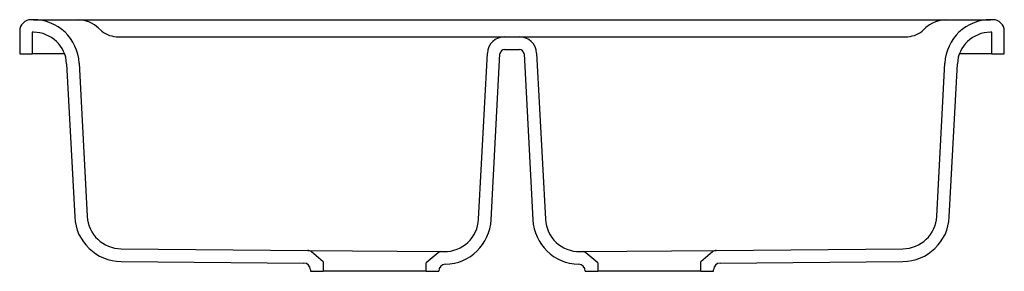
# Model space of a CAD drawing. Header units: millimetres. Extents: x 931.737 to 932.597, y 1101.653 to 1101.873.
import ezdxf

# ---------------------------------------------------------------- set-up
doc = ezdxf.new("R2010")
doc.units = ezdxf.units.MM
doc.layers.add('SANINDUSA', color=3, linetype='Continuous')

msp = doc.modelspace()

# ---------------------------------------------------------------- linework, layer by layer
at = {"layer": 'SANINDUSA'}
for p, q in [((931.74937, 1101.8726), (931.74732, 1101.8726)), ((931.74937, 1101.8726), (931.78884, 1101.8726)), ((931.78884, 1101.8726), (932.54581, 1101.8726)), ((932.54581, 1101.8726), (932.58528, 1101.8726)), ((932.58732, 1101.8726), (932.58528, 1101.8726)), ((931.73732, 1101.8626), (931.73732, 1101.8426)), ((931.74937, 1101.8616), (931.74832, 1101.8616)), ((931.74832, 1101.8616), (931.74832, 1101.8426)), ((932.58632, 1101.8616), (932.58528, 1101.8616)), ((932.58632, 1101.8426), (932.58632, 1101.8616)), ((932.59732, 1101.8426), (932.59732, 1101.8626)), ((931.82345, 1101.8576), (932.10319, 1101.8576)), ((932.10319, 1101.8576), (932.1369, 1101.8576)), ((932.1369, 1101.8576), (932.16077, 1101.8576)), ((932.16077, 1101.8576), (932.17388, 1101.8576)), ((932.17388, 1101.8576), (932.19775, 1101.8576)), ((932.19775, 1101.8576), (932.23146, 1101.8576)), ((932.23146, 1101.8576), (932.5112, 1101.8576)), ((931.73732, 1101.8426), (931.74832, 1101.8426)), ((931.77659, 1101.8426), (931.74832, 1101.8426)), ((932.13819, 1101.69823), (932.14579, 1101.84339)), ((932.14917, 1101.69766), (932.15678, 1101.84281)), ((932.16077, 1101.8466), (932.17388, 1101.8466)), ((932.17787, 1101.84281), (932.18548, 1101.69766)), ((932.18886, 1101.84339), (932.19646, 1101.69823)), ((932.58632, 1101.8426), (932.55806, 1101.8426)), ((932.58632, 1101.8426), (932.59732, 1101.8426)), ((931.77833, 1101.83412), (931.78535, 1101.70012)), ((931.78931, 1101.8347), (931.79633, 1101.70069)), ((932.53831, 1101.70069), (932.54534, 1101.8347)), ((932.5493, 1101.70012), (932.55632, 1101.83412)), ((931.82603, 1101.67227), (931.98889, 1101.67084)), ((931.98889, 1101.67084), (932.10596, 1101.66982)), ((932.00232, 1101.66093), (931.99208, 1101.66965)), ((932.10271, 1101.66865), (932.09232, 1101.65994)), ((932.10596, 1101.66982), (932.10797, 1101.66981)), ((932.22668, 1101.66981), (932.22868, 1101.66982)), ((932.22868, 1101.66982), (932.34576, 1101.67084)), ((932.24232, 1101.65994), (932.23194, 1101.66865)), ((932.34256, 1101.66965), (932.33232, 1101.66093)), ((932.34576, 1101.67084), (932.50862, 1101.67227)), ((931.82593, 1101.66127), (931.98538, 1101.65988)), ((932.00232, 1101.66093), (932.00232, 1101.6526)), ((932.33232, 1101.6526), (932.33232, 1101.66093)), ((932.34927, 1101.65988), (932.50871, 1101.66127)), ((931.99132, 1101.65388), (931.99132, 1101.6526)), ((931.99132, 1101.6526), (932.00232, 1101.6526)), ((932.09232, 1101.6526), (932.00232, 1101.6526)), ((932.09232, 1101.6526), (932.09232, 1101.65994)), ((932.09232, 1101.6526), (932.10332, 1101.6526)), ((932.10332, 1101.6526), (932.10332, 1101.65282)), ((932.23132, 1101.65282), (932.23132, 1101.6526)), ((932.23132, 1101.6526), (932.24232, 1101.6526)), ((932.24232, 1101.65994), (932.24232, 1101.6526)), ((932.33232, 1101.6526), (932.24232, 1101.6526)), ((932.33232, 1101.6526), (932.34332, 1101.6526)), ((932.34332, 1101.6526), (932.34332, 1101.65388))]:
    msp.add_line(p, q, dxfattribs=at)
at = {"layer": 'SANINDUSA', "flags": 128}
for points in [[(931.80897, 1101.8626), (931.80586, 1101.8656), (931.80263, 1101.86807), (931.80015, 1101.86959), (931.79766, 1101.87078), (931.79251, 1101.87229), (931.78886, 1101.8726), (931.78884, 1101.8726)], [(932.54581, 1101.8726), (932.54578, 1101.8726), (932.54213, 1101.87229), (932.53713, 1101.87084), (932.53457, 1101.86962), (932.53201, 1101.86807), (932.52886, 1101.86565), (932.52567, 1101.8626)]]:
    msp.add_lwpolyline(points, dxfattribs=at)
at = {"layer": 'SANINDUSA'}
for centre, radius, start, end in [((931.74732, 1101.8626), 0.01, 90, 180), ((931.74937, 1101.8326), 0.04, 3, 90), ((932.58528, 1101.8326), 0.04, 90, 177), ((932.58732, 1101.8626), 0.01, 0, 90), ((931.74937, 1101.8326), 0.029, 3, 90), ((931.82359, 1101.88145), 0.02385, 232.21447, 269.67005), ((932.51106, 1101.88145), 0.02385, 270.32995, 307.78553), ((932.58528, 1101.8326), 0.029, 90, 177), ((932.16077, 1101.8426), 0.015, 90, 177), ((932.17388, 1101.8426), 0.015, 3, 90), ((932.16077, 1101.8426), 0.004, 90, 177), ((932.17388, 1101.8426), 0.004, 3, 90), ((931.82629, 1101.70226), 0.041, 183, 269.5), ((931.82629, 1101.70226), 0.03, 183, 269.5), ((932.10823, 1101.6998), 0.03, 269.5, 357), ((932.10823, 1101.6998), 0.041, 271.33767, 357), ((932.22642, 1101.6998), 0.041, 183, 268.66233), ((932.22642, 1101.6998), 0.03, 183, 270.5), ((932.50836, 1101.70226), 0.03, 270.5, 357), ((932.50836, 1101.70226), 0.041, 270.5, 357), ((931.98884, 1101.66585), 0.005, 49.58324, 89.5), ((932.10592, 1101.66482), 0.005, 89.5, 130), ((932.22873, 1101.66482), 0.005, 50, 90.5), ((932.34581, 1101.66585), 0.005, 90.5, 130.41676), ((931.98532, 1101.65388), 0.006, 0, 89.5), ((932.10932, 1101.65282), 0.006, 91.33767, 180), ((932.22532, 1101.65282), 0.006, 0, 88.66233), ((932.34932, 1101.65388), 0.006, 90.5, 180)]:
    msp.add_arc(centre, radius, start, end, dxfattribs=at)

doc.saveas('drawing.dxf')
